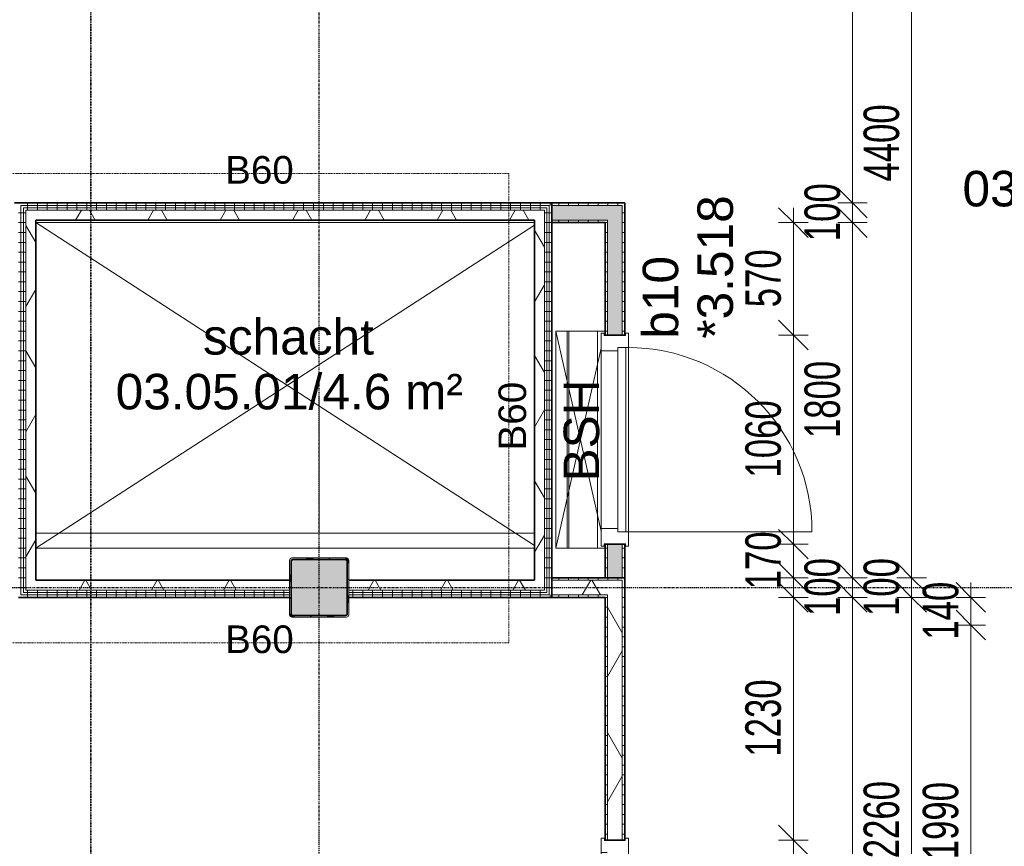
# Model space of a CAD drawing. Header units: millimetres. Extents: x -80560 to 110805, y -11020 to 52719.
# Tile 27 of 145: x 44176 to 49170, y 33888 to 38079. Entities that reach past the tile are written whole.
import ezdxf

# ---------------------------------------------------------------- set-up
doc = ezdxf.new("R2010")
doc.units = ezdxf.units.MM
doc.linetypes.add('CENTER2', pattern=[20, 8, -4, 4, -4])
doc.linetypes.add('DASHDOT2', pattern=[8, 4, -2, 0, -2])
for name, color, linetype, lineweight in [('A-ANNO-DIMS', 211, 'Continuous', 9), ('A-ANNO-DIMS-100', 211, 'Continuous', 9), ('A-ANNO-NOTE', 131, 'Continuous', 18), ('A-AREA-IDEN', 2, 'Continuous', 9), ('A-DETL', 90, 'Continuous', 18), ('A-DETL-GENF', 92, 'Continuous', 18), ('A-DETL-MBND', 5, 'Continuous', 18), ('A-DOOR', 31, 'Continuous', 18), ('A-FLOR', 192, 'Continuous', 18), ('A-GLAZ', 151, 'Continuous', 18), ('A-GLAZ-IDEN', 152, 'Continuous', 18), ('A-WALL', 113, 'Continuous', 35), ('A-WALL-PATT', 111, 'Continuous', 35), ('G-ANNO-SYMB', 111, 'Continuous', 9), ('G-ANNO-TEXT', 231, 'Continuous', 9), ('I-WALL', 2, 'Continuous', 18), ('S-COLS', 52, 'Continuous', 18), ('S-GRID', 1, 'Continuous', 9)]:
    doc.layers.add(name, color=color, linetype=linetype, lineweight=lineweight)
doc.styles.add('Arial', font='arial.ttf', dxfattribs={"height": 180})
doc.styles.add('Arial_1', font='arial.ttf', dxfattribs={"height": 140})
doc.styles.add('Arial_5', font='arial.ttf', dxfattribs={"width": 0.7, "height": 180})
doc.dimstyles.new('n3o_1_8_3', dxfattribs={"dimscale": 304.8, "dimtxt": 183.646692, "dimasz": 0.492126, "dimexe": 0.246063, "dimexo": 0.0625, "dimgap": 0.032808, "dimtad": 1, "dimdec": 0, "dimdsep": 46, "dimtxsty": 'Arial_5', "dimblk1": 'OBLIQUE', "dimblk2": 'OBLIQUE', "dimsah": 1, "dimcen": 0.09, "dimdle": 0.246063, "dimazin": 0, "dimtfac": 1, "dimtdec": 4, "dimtix": 1, "dimtmove": 0, "dimatfit": 3, "dimfxl": 0.246063, "dimfxlon": 1, "dimtvp": 1, "dimtolj": 1, "dimtzin": 0, "dimarcsym": 2})
doc.dimstyles.new('n3o_1_8_4', dxfattribs={"dimscale": 304.8, "dimtxt": 183.646692, "dimasz": 0.492126, "dimexe": 0.246063, "dimexo": 0.0625, "dimgap": 0.032808, "dimtad": 1, "dimdec": 0, "dimdsep": 46, "dimtxsty": 'Arial_5', "dimblk1": 'OBLIQUE', "dimblk2": 'OBLIQUE', "dimsah": 1, "dimcen": 0.09, "dimdle": 0.246063, "dimazin": 0, "dimtfac": 1, "dimtdec": 4, "dimtix": 1, "dimtmove": 0, "dimatfit": 3, "dimfxl": 0.246063, "dimfxlon": 1, "dimtvp": 1, "dimtolj": 1, "dimtzin": 0, "dimarcsym": 2})
pattern_1 = [(1e-13, (47144.82, 28950), (-9e-14, 50), [])]
pattern_2 = [(60, (24894.82, 0), (-274.963, 158.75), []), (120, (24894.82, 0), (-274.963, -158.75), [])]
pattern_3 = [(2e-13, (44169.82, 36150), (-1e-13, 50), [])]
pattern_4 = [(270, (45566.07, 37150), (50, 2e-13), [])]
pattern_5 = [(90, (45566.07, 35150), (-50, 3e-15), [])]
pattern_6 = [(180, (47244.82, 36200), (-6e-15, -50), [])]
pattern_7 = [(180, (46874.82, 36150), (-6e-15, -50), [])]
pattern_8 = [(270, (47009.82, 37150), (50, 3e-15), [])]
pattern_9 = [(90, (47009.82, 35150), (-50, 3e-15), [])]

# ---------------------------------------------------------------- blocks, each defined once
blk = doc.blocks.new('NLRS_28_SCO_UN_staalkolom koker betongevuld_gen_CGA - kolom A-V288-DO_03 derde verdieping')
at = {"layer": 'S-COLS', "lineweight": 5}
h = blk.add_hatch(dxfattribs=at)
h.set_pattern_fill('FP_156', color=256, style=0, pattern_type=2)
h.set_pattern_definition([(45, (-20800, -35200), (-99.99975, 99.99975), []), (45, (-20715, -35200), (-99.99975, 99.99975), []), (45, (-20710, -35200), (-99.99975, 99.99975), []), (45, (-20705, -35200), (-99.99975, 99.99975), []), (45, (-20700, -35200), (-99.99975, 99.99975), []), (45, (-20695, -35200), (-99.99975, 99.99975), []), (45, (-20690, -35200), (-99.99975, 99.99975), []), (45, (-20685, -35200), (-99.99975, 99.99975), [])])
h.paths.add_polyline_path([(138, -150), (146.5, -146.5), (150, -138), (150, 138), (146.5, 146.5), (138, 150), (-138, 150), (-146.5, 146.5), (-150, 138), (-150, -138), (-146.5, -146.5), (-138, -150), (5.5, -150)], flags=0)
h.paths.add_polyline_path([(5.5, -142), (-134, -142), (-139.7, -139.7), (-142, -134), (-142, 134), (-139.7, 139.7), (-134, 142), (134, 142), (139.7, 139.7), (142, 134), (142, -134), (139.7, -139.7), (134, -142)], flags=0)
at = {"layer": 'S-COLS', "lineweight": 9}
blk.add_hatch(color=256, dxfattribs=at).paths.add_polyline_path([(134, -142), (139.7, -139.7), (142, -134), (142, 134), (139.7, 139.7), (134, 142), (-134, 142), (-139.7, 139.7), (-142, 134), (-142, -134), (-139.7, -139.7), (-134, -142), (5.5, -142)], flags=0)
at = {"layer": 'S-COLS'}
for p, q in [((138, 150), (-138, 150)), ((-150, 138), (-150, -138)), ((-142, -134), (-142, 134)), ((-134, 142), (134, 142)), ((142, 134), (142, -134)), ((150, -138), (150, 138)), ((134, -142), (-134, -142)), ((-138, -150), (138, -150))]:
    blk.add_line(p, q, dxfattribs=at)
at = {"layer": 'S-COLS', "lineweight": 35}
for p, q in [((-142, 134), (-142, -134)), ((134, 142), (-134, 142)), ((142, -134), (142, 134)), ((-134, -142), (134, -142))]:
    blk.add_line(p, q, dxfattribs=at)
at = {"layer": 'S-COLS'}
for centre, radius, start, end in [((-138, 138), 12, 90, 180), ((138, 138), 12, 0, 90), ((-134, 134), 8, 90, 180), ((134, 134), 8, 0, 90), ((-138, -138), 12, 180, 270), ((-134, -134), 8, 180, 270), ((134, -134), 8, 270, 0), ((138, -138), 12, 270, 360)]:
    blk.add_arc(centre, radius, start, end, dxfattribs=at)
at = {"layer": 'S-COLS', "lineweight": 35}
for centre, start, end in [((-134, 134), 90, 180), ((134, 134), 360, 90), ((-134, -134), 180, 270), ((134, -134), 270, 360)]:
    blk.add_arc(centre, 8, start, end, dxfattribs=at)
blk = doc.blocks.new('NLRS_28_SF_UN_staalprofiel SFB_gen_CGA - SFB-HEB320_550x15-1170547-DO_03 derde verdieping')
at = {"layer": 'A-DETL-MBND', "color": 9, "lineweight": 9}
blk.add_line((3282.5, 275), (5812.5, 275), dxfattribs=at)
blk = doc.blocks.new('NLRS_28_SF_UN_staalprofiel HEA_gen_CGA - HE320A-1142969-DO_03 derde verdieping')
at = {"layer": 'A-DETL-MBND', "color": 9, "lineweight": 9}
for p, q in [((6025, 4.5), (4925, 4.5)), ((6025, -4.5), (4925, -4.5))]:
    blk.add_line(p, q, dxfattribs=at)
blk = doc.blocks.new('19112_SW_LeonardoCollege_R2020_rvt-1-DO_03 derde verdieping')
at = {"layer": 'A-FLOR', "color": 250, "lineweight": 9}
blk.add_line((22212.5, 36500), (22212.5, 35400), dxfattribs=at)
at = {"color": 250, "lineweight": 9, "rotation": 270}
blk.add_blockref('NLRS_28_SF_UN_staalprofiel HEA_gen_CGA - HE320A-1142969-DO_03 derde verdieping', (22062.5, 41425), dxfattribs=at)
at = {"color": 250, "lineweight": 9}
for name, p in [('NLRS_28_SF_UN_staalprofiel SFB_gen_CGA - SFB-HEB320_550x15-1170547-DO_03 derde verdieping', (16080, 35200)), ('NLRS_28_SCO_UN_staalkolom koker betongevuld_gen_CGA - kolom A-V288-DO_03 derde verdieping', (20800, 35200))]:
    blk.add_blockref(name, p, dxfattribs=at)
blk = doc.blocks.new('32_n3o_raam_h1xb4 - 90x139_17_K_2410x4050-34071265-DO_03 derde verdieping')
at = {"layer": 'A-GLAZ'}
for p, q in [((-2025, 69.5), (-2025, 52.5)), ((-1952, 69.5), (-2025, 69.5)), ((-2025, 52.5), (-2013, 52.5)), ((-2013, 52.5), (-2013, -52.5)), ((-1952, 39.5), (-1952, 69.5)), ((-1952, 69.5), (-1018, 69.5)), ((-962, 69.5), (-1018, 69.5)), ((-1018, 69.5), (-1018, 39.5)), ((-962, 39.5), (-962, 69.5)), ((-962, 69.5), (-28, 69.5)), ((28, 69.5), (-28, 69.5)), ((-28, 69.5), (-28, 39.5)), ((28, 39.5), (28, 69.5)), ((28, 69.5), (962, 69.5)), ((1018, 69.5), (962, 69.5)), ((962, 69.5), (962, 39.5)), ((1018, 39.5), (1018, 69.5)), ((1018, 69.5), (1952, 69.5)), ((2025, 69.5), (1952, 69.5)), ((1952, 69.5), (1952, 39.5)), ((2013, -52.5), (2013, 52.5)), ((2013, 52.5), (2025, 52.5)), ((2025, 52.5), (2025, 69.5)), ((-1935, -69.5), (-1935, 15.5)), ((-1035, 15.5), (-1035, -69.5)), ((-945, -69.5), (-945, 15.5)), ((-45, 15.5), (-45, -69.5)), ((45, -69.5), (45, 15.5)), ((945, 15.5), (945, -69.5)), ((1035, -69.5), (1035, 15.5)), ((1935, 15.5), (1935, -69.5)), ((-2013, -52.5), (-2025, -52.5)), ((-2025, -52.5), (-2025, -69.5)), ((-2025, -69.5), (-1935, -69.5)), ((-1035, -69.5), (-1935, -69.5)), ((-1035, -69.5), (-945, -69.5)), ((-45, -69.5), (-945, -69.5)), ((-45, -69.5), (45, -69.5)), ((945, -69.5), (45, -69.5)), ((945, -69.5), (1035, -69.5)), ((1935, -69.5), (1035, -69.5)), ((1935, -69.5), (2025, -69.5)), ((2025, -52.5), (2013, -52.5)), ((2025, -69.5), (2025, -52.5))]:
    blk.add_line(p, q, dxfattribs=at)
blk = doc.blocks.new('32_n3o_raam_h2xb1 - 90x139_17_K_2410x1080 bsh kast-34128090-DO_03 derde verdieping')
at = {"layer": 'A-GLAZ'}
for p, q in [((-540, 69.5), (-540, 54.5)), ((-467, 69.5), (-540, 69.5)), ((-540, 54.5), (-528, 54.5)), ((-528, 54.5), (-528, -54.5)), ((-467, 55.5), (-467, 69.5)), ((-467, 69.5), (467, 69.5)), ((540, 69.5), (467, 69.5)), ((467, 69.5), (467, 55.5)), ((528, -54.5), (528, 54.5)), ((528, 54.5), (540, 54.5)), ((540, 54.5), (540, 69.5)), ((-450, -69.5), (-450, 15.5)), ((450, 15.5), (450, -69.5)), ((-528, -54.5), (-540, -54.5)), ((-540, -54.5), (-540, -69.5)), ((-540, -69.5), (-450, -69.5)), ((450, -69.5), (-450, -69.5)), ((450, -69.5), (540, -69.5)), ((540, -54.5), (528, -54.5)), ((540, -69.5), (540, -54.5))]:
    blk.add_line(p, q, dxfattribs=at)
blk = doc.blocks.new('30_n3o_deur_stal - 40mm_draai_LS-34127680-DO_03 derde verdieping')
at = {"layer": 'A-DOOR'}
for p, q in [((0, 40), (-934, 40)), ((-934, 40), (-934, 0)), ((-934, 0), (0, 0)), ((0, 0), (0, 40))]:
    blk.add_line(p, q, dxfattribs=at)
blk = doc.blocks.new('00_n3o_symbool_swingangle - std-31745489-DO_03 derde verdieping')
at = {"layer": 'A-DOOR'}
blk.add_line((-415, -10), (-415, -944), dxfattribs=at)
blk.add_arc((-415, -10), 934, 270, 0, dxfattribs=at)
blk = doc.blocks.new('01_n3o_symbool_lijn_met_tekst - brandwerend_B60-34102390-DO_03 derde verdieping')
at = {"layer": 'A-DETL-GENF', "color": 3, "linetype": 'DASHDOT2'}
blk.add_line((0, 0), (2620, 0), dxfattribs=at)
blk = doc.blocks.new('01_n3o_symbool_lijn_met_tekst - brandwerend_B60-32500020-DO_03 derde verdieping')
at = {"layer": 'A-DETL-GENF', "color": 3, "linetype": 'DASHDOT2'}
blk.add_line((0, 0), (2379.7, 0), dxfattribs=at)
blk = doc.blocks.new('DIMBLOCK360-DO_03 derde verdieping')
at = {"layer": 'A-ANNO-DIMS-100'}
for p, q in [((48699.9, 35150), (48624.9, 35225)), ((48774.9, 35150), (48624.9, 35150)), ((48699.9, 32890), (48699.9, 35150)), ((48699.9, 35150), (48774.9, 35075)), ((48699.9, 35150), (48774.9, 35150)), ((48699.9, 32890), (48624.9, 32965)), ((48774.9, 32890), (48624.9, 32890)), ((48699.9, 32890), (48774.9, 32815)), ((48699.9, 32890), (48774.9, 32890))]:
    blk.add_line(p, q, dxfattribs=at)
at = {"layer": 'A-ANNO-DIMS-100', "color": 0, "insert": (48456.3, 33827.9), "char_height": 180, "width": 461.094, "attachment_point": 1, "rotation": 90, "line_spacing_factor": 0.941778, "style": 'Arial_5'}
blk.add_mtext('2260', dxfattribs=at)
blk = doc.blocks.new('_Oblique')
at = {"color": 0, "linetype": 'ByBlock', "lineweight": -2}
blk.add_line((-0.5, -0.5), (0.5, 0.5), dxfattribs=at)
blk = doc.blocks.new('DIMBLOCK361-DO_03 derde verdieping')
at = {"layer": 'A-ANNO-DIMS-100'}
for p, q in [((48699.9, 35250), (48624.9, 35325)), ((48774.9, 35250), (48624.9, 35250)), ((48699.9, 35150), (48624.9, 35225)), ((48699.9, 35150), (48699.9, 35250)), ((48699.9, 35250), (48774.9, 35175)), ((48699.9, 35250), (48774.9, 35250)), ((48774.9, 35150), (48624.9, 35150)), ((48699.9, 35150), (48774.9, 35075)), ((48699.9, 35150), (48774.9, 35150))]:
    blk.add_line(p, q, dxfattribs=at)
at = {"layer": 'A-ANNO-DIMS-100', "color": 0, "insert": (48456.3, 35055.9), "char_height": 180, "width": 345.821, "attachment_point": 1, "rotation": 90, "line_spacing_factor": 0.941778, "style": 'Arial_5'}
blk.add_mtext('100', dxfattribs=at)
blk = doc.blocks.new('DIMBLOCK362-DO_03 derde verdieping')
at = {"layer": 'A-ANNO-DIMS-100'}
for p, q in [((48699.9, 39650), (48624.9, 39725)), ((48624.9, 39650), (48774.9, 39650)), ((48699.9, 39650), (48624.9, 39650)), ((48699.9, 35250), (48699.9, 39650)), ((48699.9, 39650), (48774.9, 39575)), ((48699.9, 35250), (48624.9, 35325)), ((48774.9, 35250), (48624.9, 35250)), ((48699.9, 35250), (48774.9, 35175)), ((48699.9, 35250), (48774.9, 35250))]:
    blk.add_line(p, q, dxfattribs=at)
at = {"layer": 'A-ANNO-DIMS-100', "color": 0, "insert": (48456.3, 37257.9), "char_height": 180, "width": 461.094, "attachment_point": 1, "rotation": 90, "line_spacing_factor": 0.941778, "style": 'Arial_5'}
blk.add_mtext('4400', dxfattribs=at)
blk = doc.blocks.new('DIMBLOCK373-DO_03 derde verdieping')
at = {"layer": 'A-ANNO-DIMS-100'}
for p, q in [((48399.9, 35150), (48324.9, 35225)), ((48324.9, 35150), (48474.9, 35150)), ((48399.9, 35150), (48324.9, 35150)), ((48399.9, 28650), (48399.9, 35150)), ((48399.9, 35150), (48474.9, 35075)), ((48399.9, 28650), (48324.9, 28725)), ((48324.9, 28650), (48474.9, 28650)), ((48399.9, 28650), (48324.9, 28650)), ((48399.9, 28650), (48474.9, 28575))]:
    blk.add_line(p, q, dxfattribs=at)
at = {"layer": 'A-ANNO-DIMS-100', "color": 0, "insert": (48156.3, 31707.9), "char_height": 180, "width": 461.094, "attachment_point": 1, "rotation": 90, "line_spacing_factor": 0.941778, "style": 'Arial_5'}
blk.add_mtext('6500', dxfattribs=at)
blk = doc.blocks.new('DIMBLOCK374-DO_03 derde verdieping')
at = {"layer": 'A-ANNO-DIMS-100'}
for p, q in [((48399.9, 35250), (48324.9, 35325)), ((48324.9, 35250), (48474.9, 35250)), ((48399.9, 35250), (48324.9, 35250)), ((48399.9, 35150), (48324.9, 35225)), ((48399.9, 35150), (48399.9, 35250)), ((48399.9, 35250), (48474.9, 35175)), ((48324.9, 35150), (48474.9, 35150)), ((48399.9, 35150), (48324.9, 35150)), ((48399.9, 35150), (48474.9, 35075))]:
    blk.add_line(p, q, dxfattribs=at)
at = {"layer": 'A-ANNO-DIMS-100', "color": 0, "insert": (48156.3, 35055.9), "char_height": 180, "width": 345.821, "attachment_point": 1, "rotation": 90, "line_spacing_factor": 0.941778, "style": 'Arial_5'}
blk.add_mtext('100', dxfattribs=at)
blk = doc.blocks.new('DIMBLOCK375-DO_03 derde verdieping')
at = {"layer": 'A-ANNO-DIMS-100'}
for p, q in [((48399.9, 37050), (48324.9, 37125)), ((48324.9, 37050), (48474.9, 37050)), ((48399.9, 37050), (48324.9, 37050)), ((48399.9, 35250), (48399.9, 37050)), ((48399.9, 37050), (48474.9, 36975)), ((48399.9, 35250), (48324.9, 35325)), ((48324.9, 35250), (48474.9, 35250)), ((48399.9, 35250), (48324.9, 35250)), ((48399.9, 35250), (48474.9, 35175))]:
    blk.add_line(p, q, dxfattribs=at)
at = {"layer": 'A-ANNO-DIMS-100', "color": 0, "insert": (48156.3, 35957.9), "char_height": 180, "width": 461.094, "attachment_point": 1, "rotation": 90, "line_spacing_factor": 0.941778, "style": 'Arial_5'}
blk.add_mtext('1800', dxfattribs=at)
blk = doc.blocks.new('DIMBLOCK376-DO_03 derde verdieping')
at = {"layer": 'A-ANNO-DIMS-100'}
for p, q in [((48399.9, 37150), (48324.9, 37225)), ((48324.9, 37150), (48474.9, 37150)), ((48399.9, 37150), (48324.9, 37150)), ((48399.9, 37050), (48324.9, 37125)), ((48399.9, 37050), (48399.9, 37150)), ((48399.9, 37150), (48474.9, 37075)), ((48324.9, 37050), (48474.9, 37050)), ((48399.9, 37050), (48324.9, 37050)), ((48399.9, 37050), (48474.9, 36975))]:
    blk.add_line(p, q, dxfattribs=at)
at = {"layer": 'A-ANNO-DIMS-100', "color": 0, "insert": (48156.3, 36955.9), "char_height": 180, "width": 345.821, "attachment_point": 1, "rotation": 90, "line_spacing_factor": 0.941778, "style": 'Arial_5'}
blk.add_mtext('100', dxfattribs=at)
blk = doc.blocks.new('DIMBLOCK377-DO_03 derde verdieping')
at = {"layer": 'A-ANNO-DIMS-100'}
for p, q in [((48399.9, 39650), (48324.9, 39725)), ((48324.9, 39650), (48474.9, 39650)), ((48399.9, 39650), (48324.9, 39650)), ((48399.9, 37150), (48399.9, 39650)), ((48399.9, 39650), (48474.9, 39575)), ((48399.9, 37150), (48324.9, 37225)), ((48324.9, 37150), (48474.9, 37150)), ((48399.9, 37150), (48324.9, 37150)), ((48399.9, 37150), (48474.9, 37075))]:
    blk.add_line(p, q, dxfattribs=at)
at = {"layer": 'A-ANNO-DIMS-100', "color": 0, "insert": (48156.3, 38207.9), "char_height": 180, "width": 461.094, "attachment_point": 1, "rotation": 90, "line_spacing_factor": 0.941778, "style": 'Arial_5'}
blk.add_mtext('2500', dxfattribs=at)
blk = doc.blocks.new('DIMBLOCK508-DO_03 derde verdieping')
at = {"layer": 'A-ANNO-DIMS-100'}
for p, q in [((48999.9, 35150), (48924.9, 35225)), ((48999.9, 35225), (48999.9, 35010)), ((49074.9, 35150), (48924.9, 35150)), ((48999.9, 35150), (49074.9, 35075)), ((48999.9, 35150), (49074.9, 35150)), ((48999.9, 35010), (48924.9, 35085)), ((49074.9, 35010), (48924.9, 35010)), ((48999.9, 35010), (49074.9, 34935)), ((48999.9, 35010), (49074.9, 35010))]:
    blk.add_line(p, q, dxfattribs=at)
at = {"layer": 'A-ANNO-DIMS-100', "color": 0, "insert": (48756.3, 34935.9), "char_height": 180, "width": 345.821, "attachment_point": 1, "rotation": 90, "line_spacing_factor": 0.941778, "style": 'Arial_5'}
blk.add_mtext('140', dxfattribs=at)
blk = doc.blocks.new('DIMBLOCK509-DO_03 derde verdieping')
at = {"layer": 'A-ANNO-DIMS-100'}
for p, q in [((48999.9, 35010), (48924.9, 35085)), ((49074.9, 35010), (48924.9, 35010)), ((48999.9, 35010), (48999.9, 33020)), ((48999.9, 35010), (49074.9, 34935)), ((48999.9, 35010), (49074.9, 35010)), ((48999.9, 33020), (48924.9, 33095)), ((49074.9, 33020), (48924.9, 33020)), ((48999.9, 33020), (49074.9, 32945)), ((48999.9, 33020), (49074.9, 33020))]:
    blk.add_line(p, q, dxfattribs=at)
at = {"layer": 'A-ANNO-DIMS-100', "color": 0, "insert": (48756.3, 33822.9), "char_height": 180, "width": 461.094, "attachment_point": 1, "rotation": 90, "line_spacing_factor": 0.941778, "style": 'Arial_5'}
blk.add_mtext('1990', dxfattribs=at)
blk = doc.blocks.new('DIMBLOCK607-DO_03 derde verdieping')
at = {"layer": 'A-ANNO-DIMS-100'}
for p, q in [((48099.9, 35420), (48024.9, 35495)), ((48024.9, 35420), (48174.9, 35420)), ((48099.9, 35420), (48024.9, 35420)), ((48099.9, 35175), (48099.9, 35420)), ((48099.9, 35420), (48174.9, 35345)), ((48099.9, 35250), (48024.9, 35325)), ((48024.9, 35250), (48174.9, 35250)), ((48099.9, 35250), (48024.9, 35250)), ((48099.9, 35250), (48174.9, 35175))]:
    blk.add_line(p, q, dxfattribs=at)
at = {"layer": 'A-ANNO-DIMS-100', "color": 0, "insert": (47856.3, 35190.9), "char_height": 180, "width": 345.821, "attachment_point": 1, "rotation": 90, "line_spacing_factor": 0.941778, "style": 'Arial_5'}
blk.add_mtext('170', dxfattribs=at)
blk = doc.blocks.new('DIMBLOCK608-DO_03 derde verdieping')
at = {"layer": 'A-ANNO-DIMS-100'}
for p, q in [((48099.9, 36480), (48024.9, 36555)), ((48024.9, 36480), (48174.9, 36480)), ((48099.9, 36480), (48024.9, 36480)), ((48099.9, 35420), (48099.9, 36480)), ((48099.9, 36480), (48174.9, 36405)), ((48099.9, 35420), (48024.9, 35495)), ((48024.9, 35420), (48174.9, 35420)), ((48099.9, 35420), (48024.9, 35420)), ((48099.9, 35420), (48174.9, 35345))]:
    blk.add_line(p, q, dxfattribs=at)
at = {"layer": 'A-ANNO-DIMS-100', "color": 0, "insert": (47856.3, 35757.9), "char_height": 180, "width": 461.094, "attachment_point": 1, "rotation": 90, "line_spacing_factor": 0.941778, "style": 'Arial_5'}
blk.add_mtext('1060', dxfattribs=at)
blk = doc.blocks.new('DIMBLOCK609-DO_03 derde verdieping')
at = {"layer": 'A-ANNO-DIMS-100'}
for p, q in [((48099.9, 37050), (48024.9, 37125)), ((48099.9, 36480), (48099.9, 37125)), ((48024.9, 37050), (48174.9, 37050)), ((48099.9, 37050), (48024.9, 37050)), ((48099.9, 37050), (48174.9, 36975)), ((48099.9, 36480), (48024.9, 36555)), ((48024.9, 36480), (48174.9, 36480)), ((48099.9, 36480), (48024.9, 36480)), ((48099.9, 36480), (48174.9, 36405))]:
    blk.add_line(p, q, dxfattribs=at)
at = {"layer": 'A-ANNO-DIMS-100', "color": 0, "insert": (47856.3, 36620.9), "char_height": 180, "width": 345.821, "attachment_point": 1, "rotation": 90, "line_spacing_factor": 0.941778, "style": 'Arial_5'}
blk.add_mtext('570', dxfattribs=at)
blk = doc.blocks.new('DIMBLOCK655-DO_03 derde verdieping')
at = {"layer": 'A-ANNO-DIMS-100'}
for p, q in [((48099.9, 35150), (48024.9, 35225)), ((48099.9, 35225), (48099.9, 33920)), ((48024.9, 35150), (48174.9, 35150)), ((48099.9, 35150), (48024.9, 35150)), ((48099.9, 35150), (48174.9, 35075)), ((48099.9, 33920), (48024.9, 33995)), ((48174.9, 33920), (48024.9, 33920)), ((48099.9, 33920), (48174.9, 33845)), ((48099.9, 33920), (48174.9, 33920))]:
    blk.add_line(p, q, dxfattribs=at)
at = {"layer": 'A-ANNO-DIMS-100', "color": 0, "insert": (47856.3, 34342.9), "char_height": 180, "width": 461.094, "attachment_point": 1, "rotation": 90, "line_spacing_factor": 0.941778, "style": 'Arial_5'}
blk.add_mtext('1230', dxfattribs=at)
blk = doc.blocks.new('DIMBLOCK656-DO_03 derde verdieping')
at = {"layer": 'A-ANNO-DIMS-100'}
for p, q in [((48099.9, 33920), (48024.9, 33995)), ((48174.9, 33920), (48024.9, 33920)), ((48099.9, 33920), (48099.9, 29890)), ((48099.9, 33920), (48174.9, 33845)), ((48099.9, 33920), (48174.9, 33920)), ((48099.9, 29890), (48024.9, 29965)), ((48174.9, 29890), (48024.9, 29890)), ((48099.9, 29890), (48174.9, 29815)), ((48099.9, 29890), (48174.9, 29890))]:
    blk.add_line(p, q, dxfattribs=at)
at = {"layer": 'A-ANNO-DIMS-100', "color": 0, "insert": (47856.3, 31712.9), "char_height": 180, "width": 461.094, "attachment_point": 1, "rotation": 90, "line_spacing_factor": 0.941778, "style": 'Arial_5'}
blk.add_mtext('4030', dxfattribs=at)

msp = doc.modelspace()

# ---------------------------------------------------------------- hatches: boundary and pattern name
at = {"layer": 'A-WALL-PATT', "lineweight": 18}
h = msp.add_hatch(dxfattribs=at)
h.set_pattern_fill('FP_102', color=256, angle=90, style=0, pattern_type=2)
h.set_pattern_definition(pattern_3)
h.paths.add_polyline_path([(44182.3, 35150), (44182.3, 37150), (44169.8, 37150), (44169.8, 35150)], flags=0)
h = msp.add_hatch(dxfattribs=at)
h.set_pattern_fill('FP_103', color=256, angle=-270, style=0, pattern_type=2)
h.set_pattern_definition(pattern_4)
h.paths.add_polyline_path([(46862.3, 37137.5), (46874.8, 37137.5), (46874.8, 37150), (44182.3, 37150), (44182.3, 37137.5), (46581.3, 37137.5)], flags=0)
h = msp.add_hatch(dxfattribs=at)
h.set_pattern_fill('FP_102', color=256, angle=90, style=0, pattern_type=2)
h.set_pattern_definition(pattern_3)
h.paths.add_polyline_path([(44194.8, 35162.5), (44194.8, 37137.5), (44182.3, 37137.5), (44182.3, 35162.5)], flags=0)
h = msp.add_hatch(dxfattribs=at)
h.set_pattern_fill('FP_103', color=256, angle=-270, style=0, pattern_type=2)
h.set_pattern_definition(pattern_4)
h.paths.add_polyline_path([(46849.8, 37125), (46862.3, 37125), (46862.3, 37137.5), (44194.8, 37137.5), (44194.8, 37125), (46581.3, 37125)], flags=0)
h = msp.add_hatch(dxfattribs=at)
h.set_pattern_fill('FP_102', color=256, angle=90, style=0, pattern_type=2)
h.set_pattern_definition(pattern_3)
h.paths.add_polyline_path([(44194.8, 35175), (44207.3, 35175), (44207.3, 37125), (44194.8, 37125), (44194.8, 35250.3)], flags=0)
h = msp.add_hatch(dxfattribs=at)
h.set_pattern_fill('FP_103', color=256, angle=-270, style=0, pattern_type=2)
h.set_pattern_definition(pattern_4)
h.paths.add_polyline_path([(46837.3, 37112.5), (46849.8, 37112.5), (46849.8, 37125), (44207.3, 37125), (44207.3, 37112.5), (46581.3, 37112.5)], flags=0)
h = msp.add_hatch(dxfattribs=at)
h.set_pattern_fill('FP_2', color=256, style=0, pattern_type=2)
h.set_pattern_definition(pattern_2)
h.paths.add_polyline_path([(44231.9, 35187.5), (44257.3, 35187.5), (44257.3, 37112.5), (44207.3, 37112.5), (44207.3, 35187.5)], flags=0)
h = msp.add_hatch(dxfattribs=at)
h.set_pattern_fill('FP_2', color=256, style=0, pattern_type=2)
h.set_pattern_definition(pattern_2)
h.paths.add_polyline_path([(46837.3, 37062.5), (46837.3, 37112.5), (44257.3, 37112.5), (44257.3, 37062.5), (46787.3, 37062.5)], flags=0)
h = msp.add_hatch(dxfattribs=at)
h.set_pattern_fill('FP_106', color=256, angle=90, style=0, pattern_type=2)
h.set_pattern_definition(pattern_7)
h.paths.add_polyline_path([(46837.3, 35187.5), (46849.8, 35187.5), (46849.8, 37112.5), (46837.3, 37112.5), (46837.3, 35237.5)], flags=0)
h = msp.add_hatch(dxfattribs=at)
h.set_pattern_fill('FP_106', color=256, angle=90, style=0, pattern_type=2)
h.set_pattern_definition(pattern_7)
h.paths.add_polyline_path([(46862.3, 35175), (46862.3, 37125), (46849.8, 37125), (46849.8, 35175)], flags=0)
h = msp.add_hatch(dxfattribs=at)
h.set_pattern_fill('FP_106', color=256, angle=90, style=0, pattern_type=2)
h.set_pattern_definition(pattern_7)
h.paths.add_polyline_path([(46874.8, 35162.5), (46874.8, 37137.5), (46862.3, 37137.5), (46862.3, 35162.5)], flags=0)
h = msp.add_hatch(dxfattribs=at)
h.set_pattern_fill('FP_107', color=256, angle=-270, style=0, pattern_type=2)
h.set_pattern_definition(pattern_8)
h.paths.add_polyline_path([(46875, 37137.5), (47232.3, 37137.5), (47232.3, 37150), (46874.8, 37150), (46874.8, 37137.5)], flags=0)
at = {"layer": 'A-WALL-PATT', "lineweight": 5}
msp.add_hatch(color=256, dxfattribs=at).paths.add_polyline_path([(47157.3, 37062.5), (47157.3, 37137.5), (46874.8, 37137.5), (46875, 37062.5), (47144.8, 37062.5)], flags=0)
h = msp.add_hatch(color=256, dxfattribs=at)
h.paths.add_polyline_path([(47168.7, 35250), (47232.3, 35250.3), (47232.3, 35420), (47157.3, 35420), (47157.3, 35250)], flags=0)
h.paths.add_polyline_path([(47157.3, 36480), (47232.3, 36480), (47232.3, 37137.5), (47157.3, 37137.5), (47157.3, 36583.4)], flags=0)
at = {"layer": 'A-WALL-PATT', "lineweight": 18}
h = msp.add_hatch(dxfattribs=at)
h.set_pattern_fill('FP_105', color=256, angle=90, style=0, pattern_type=2)
h.set_pattern_definition(pattern_6)
h.paths.add_polyline_path([(47244.8, 35250), (47244.8, 35420), (47232.3, 35420), (47232.3, 35250)], flags=0)
h.paths.add_polyline_path([(47244.8, 36480), (47244.8, 37150), (47232.3, 37150), (47232.3, 36480)], flags=0)
h = msp.add_hatch(dxfattribs=at)
h.set_pattern_fill('FP_2', color=256, style=0, pattern_type=2)
h.set_pattern_definition(pattern_2)
h.paths.add_polyline_path([(46837.3, 35237.5), (46837.3, 37062.5), (46787.3, 37062.5), (46787.3, 35237.5)], flags=0)
h = msp.add_hatch(dxfattribs=at)
h.set_pattern_fill('FP_107', color=256, angle=-270, style=0, pattern_type=2)
h.set_pattern_definition(pattern_8)
h.paths.add_polyline_path([(47144.8, 37050), (47144.8, 37062.5), (46874.8, 37062.5), (46875, 37050)], flags=0)
h = msp.add_hatch(dxfattribs=at)
h.set_pattern_fill('FP_105', color=256, angle=90, style=0, pattern_type=2)
h.set_pattern_definition(pattern_6)
h.paths.add_polyline_path([(47157.3, 35250), (47157.3, 35420), (47144.8, 35420), (47144.8, 35250)], flags=0)
h.paths.add_polyline_path([(47157.3, 36480), (47157.3, 37062.5), (47144.8, 37062.5), (47144.8, 36480)], flags=0)
h = msp.add_hatch(dxfattribs=at)
h.set_pattern_fill('FP_2', color=256, style=0, pattern_type=2)
h.set_pattern_definition(pattern_2)
h.paths.add_polyline_path([(46837.3, 35187.5), (46837.3, 35237.5), (45844.8, 35237.5), (45844.8, 35187.5), (46581.3, 35187.5)], flags=0)
h.paths.add_polyline_path([(44257.3, 35187.5), (45544.8, 35187.5), (45544.8, 35237.5), (44257.3, 35237.5)], flags=0)
h = msp.add_hatch(dxfattribs=at)
h.set_pattern_fill('FP_108', color=256, angle=90, style=0, pattern_type=2)
h.set_pattern_definition(pattern_9)
h.paths.add_polyline_path([(46875, 35237.5), (47232.3, 35237.5), (47232.3, 35250), (46874.8, 35250), (46874.8, 35237.5)], flags=0)
h = msp.add_hatch(dxfattribs=at)
h.set_pattern_fill('FP_2', color=256, style=0, pattern_type=2)
h.set_pattern_definition(pattern_2)
h.paths.add_polyline_path([(47157.3, 35162.5), (47157.3, 35237.5), (46874.8, 35237.5), (46875, 35162.5), (47144.8, 35162.5)], flags=0)
h = msp.add_hatch(dxfattribs=at)
h.set_pattern_fill('FP_2', color=256, style=0, pattern_type=2)
h.set_pattern_definition(pattern_2)
h.paths.add_polyline_path([(47168.7, 22625), (47232.3, 22625), (47232.3, 23600), (47157.3, 23600), (47157.3, 22625)], flags=0)
h.paths.add_polyline_path([(47157.3, 26640), (47232.3, 26640), (47232.3, 29890), (47157.3, 29890), (47157.3, 28251.8)], flags=0)
h.paths.add_polyline_path([(47157.3, 33920), (47232.3, 33920), (47232.3, 35237.5), (47157.3, 35237.5), (47157.3, 34917.1)], flags=0)
h = msp.add_hatch(dxfattribs=at)
h.set_pattern_fill('FP_80', color=256, angle=90, style=0, pattern_type=2)
h.set_pattern_definition(pattern_1)
h.paths.add_polyline_path([(47232.3, 22575), (47244.8, 22575), (47244.8, 23600), (47232.3, 23600), (47232.3, 22586.3)], flags=0)
h.paths.add_polyline_path([(47244.8, 26640), (47244.8, 29890), (47232.3, 29890), (47232.3, 26640)], flags=0)
h.paths.add_polyline_path([(47232.3, 33920), (47244.8, 33920), (47244.8, 35250), (47232.3, 35250), (47232.3, 34917.1)], flags=0)
h = msp.add_hatch(dxfattribs=at)
h.set_pattern_fill('FP_104', color=256, angle=90, style=0, pattern_type=2)
h.set_pattern_definition(pattern_5)
h.paths.add_polyline_path([(44182.3, 35150), (45544.8, 35150), (45544.8, 35162.5), (44182.3, 35162.5)], flags=0)
h.paths.add_polyline_path([(46874.8, 35150), (46874.8, 35162.5), (45844.8, 35162.5), (45844.8, 35150), (46581.3, 35150)], flags=0)
h = msp.add_hatch(dxfattribs=at)
h.set_pattern_fill('FP_104', color=256, angle=90, style=0, pattern_type=2)
h.set_pattern_definition(pattern_5)
h.paths.add_polyline_path([(44194.8, 35162.5), (45544.8, 35162.5), (45544.8, 35175), (44194.8, 35175)], flags=0)
h.paths.add_polyline_path([(46862.3, 35162.5), (46862.3, 35175), (45844.8, 35175), (45844.8, 35162.5), (46581.3, 35162.5)], flags=0)
h = msp.add_hatch(dxfattribs=at)
h.set_pattern_fill('FP_104', color=256, angle=90, style=0, pattern_type=2)
h.set_pattern_definition(pattern_5)
h.paths.add_polyline_path([(45544.8, 35175), (45544.8, 35187.5), (44207.3, 35187.5), (44207.3, 35175), (45406.6, 35175)], flags=0)
h.paths.add_polyline_path([(46581.3, 35175), (46849.8, 35175), (46849.8, 35187.5), (45844.8, 35187.5), (45844.8, 35175), (45994, 35175)], flags=0)
h = msp.add_hatch(dxfattribs=at)
h.set_pattern_fill('FP_108', color=256, angle=90, style=0, pattern_type=2)
h.set_pattern_definition(pattern_9)
h.paths.add_polyline_path([(47144.8, 35150), (47144.8, 35162.5), (46874.8, 35162.5), (46875, 35150)], flags=0)
h = msp.add_hatch(dxfattribs=at)
h.set_pattern_fill('FP_80', color=256, angle=90, style=0, pattern_type=2)
h.set_pattern_definition(pattern_1)
h.paths.add_polyline_path([(47144.8, 22650), (47157.3, 22650), (47157.3, 23600), (47144.8, 23600), (47144.8, 22919.6)], flags=0)
h.paths.add_polyline_path([(47157.3, 26640), (47157.3, 28562.5), (47144.8, 28562.5), (47144.8, 26640)], flags=0)
h.paths.add_polyline_path([(47144.8, 28637.5), (47157.3, 28637.5), (47157.3, 29890), (47144.8, 29890), (47144.8, 28650)], flags=0)
h.paths.add_polyline_path([(47157.3, 33920), (47157.3, 35162.5), (47144.8, 35162.5), (47144.8, 33920)], flags=0)

# ---------------------------------------------------------------- linework, layer by layer
at = {"layer": 'A-DETL'}
for p, q in [((44257.3, 37050), (46787.3, 37050)), ((44257.3, 37050), (46787.3, 35412.9)), ((46787.3, 37037.1), (44257.3, 35400)), ((47125.3, 35485.8), (46894.8, 36500)), ((46894.8, 35400), (46894.8, 36500)), ((46894.8, 36500), (47144.8, 36500)), ((47144.8, 36500), (47140.3, 36480.2)), ((47144.8, 36480), (47144.8, 36478)), ((47125.3, 36414.2), (46894.8, 35400)), ((47144.8, 35400), (47140.3, 35419.8)), ((47144.8, 35422), (47144.8, 35420)), ((46787.3, 35400), (44257.3, 35400)), ((47144.8, 35400), (46894.8, 35400))]:
    msp.add_line(p, q, dxfattribs=at)
at = {"layer": 'A-DETL-MBND'}
msp.add_line((45694.8, 35475), (45694.8, 36162.5), dxfattribs=at)
at = {"layer": 'A-FLOR'}
for p, q in [((44257.3, 37050), (46787.3, 37050)), ((46894.8, 35400), (46894.8, 36500)), ((46894.8, 36500), (47144.8, 36500)), ((47144.8, 36480), (47144.8, 36478)), ((47144.8, 35422), (47144.8, 35420)), ((46787.3, 35400), (44257.3, 35400)), ((47144.8, 35400), (46894.8, 35400))]:
    msp.add_line(p, q, dxfattribs=at)
at = {"layer": 'A-WALL', "lineweight": 18}
for p, q in [((44182.3, 37137.5), (44182.3, 35162.5)), ((46862.3, 37137.5), (44182.3, 37137.5)), ((44194.8, 37125), (44194.8, 35175)), ((46849.8, 37125), (44194.8, 37125)), ((44207.3, 37112.5), (44207.3, 35187.5)), ((46837.3, 37112.5), (44207.3, 37112.5)), ((46837.3, 35187.5), (46837.3, 37112.5)), ((46849.8, 35175), (46849.8, 37125)), ((46862.3, 35162.5), (46862.3, 37137.5)), ((47232.3, 37137.5), (46874.8, 37137.5)), ((47232.3, 36480), (47232.3, 37137.5)), ((47157.3, 37062.5), (46874.8, 37062.5)), ((47157.3, 36480), (47157.3, 37062.5)), ((47157.3, 35250), (47157.3, 35420)), ((47232.3, 35250), (47232.3, 35420)), ((46874.8, 35237.5), (47232.3, 35237.5)), ((47232.3, 35237.5), (47232.3, 33920)), ((44182.3, 35162.5), (45544.8, 35162.5)), ((44194.8, 35175), (45544.8, 35175)), ((44207.3, 35187.5), (45544.8, 35187.5)), ((45844.8, 35187.5), (46837.3, 35187.5)), ((45844.8, 35175), (46849.8, 35175)), ((45844.8, 35162.5), (46862.3, 35162.5)), ((46874.8, 35162.5), (47157.3, 35162.5)), ((47157.3, 35162.5), (47157.3, 33920))]:
    msp.add_line(p, q, dxfattribs=at)
at = {"layer": 'G-ANNO-SYMB', "linetype": 'DASHDOT2', "lineweight": 35}
msp.add_line((44537, 38972), (44537, 9115.8), dxfattribs=at)
at = {"layer": 'I-WALL', "lineweight": 35}
for p, q in [((47244.8, 37150), (44149.8, 37150)), ((46874.8, 37150), (46874.8, 35250)), ((47244.8, 36480), (47244.8, 37150)), ((44257.3, 35237.5), (44257.3, 37062.5)), ((44257.3, 37062.5), (46787.3, 37062.5)), ((46787.3, 37062.5), (46787.3, 35237.5)), ((46874.8, 37050), (47144.8, 37050)), ((47144.8, 37050), (47144.8, 36480)), ((47144.8, 36480), (47244.8, 36480)), ((47144.8, 35420), (47144.8, 35250)), ((47244.8, 35420), (47144.8, 35420)), ((47244.8, 33920), (47244.8, 35420)), ((45544.8, 35237.5), (44257.3, 35237.5)), ((46787.3, 35237.5), (45844.8, 35237.5)), ((47244.8, 35250), (46874.8, 35250)), ((46874.8, 35250), (46874.8, 35150)), ((44169.8, 35150), (45544.8, 35150)), ((45844.8, 35150), (47144.8, 35150)), ((47144.8, 35150), (47144.8, 33920)), ((47144.8, 33920), (47244.8, 33920))]:
    msp.add_line(p, q, dxfattribs=at)
at = {"layer": 'S-GRID', "linetype": 'CENTER2', "lineweight": 25}
for p, q in [((45694.8, 4383.3), (45694.8, 52119.1)), ((29945.3, 35200), (110204.9, 35200))]:
    msp.add_line(p, q, dxfattribs=at)

# ---------------------------------------------------------------- block references
at = {"color": 250, "lineweight": 5}
msp.add_blockref('19112_SW_LeonardoCollege_R2020_rvt-1-DO_03 derde verdieping', (24894.8, 0), dxfattribs=at)
at = {"layer": 'A-DETL-GENF', "color": 3, "linetype": 'DASHDOT2'}
for p in [(44037.3, 37299.7), (44037.3, 34920)]:
    msp.add_blockref('01_n3o_symbool_lijn_met_tekst - brandwerend_B60-34102390-DO_03 derde verdieping', p, dxfattribs=at)
at = {"layer": 'A-DETL-GENF', "color": 3, "linetype": 'DASHDOT2', "rotation": 269.9999999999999}
msp.add_blockref('01_n3o_symbool_lijn_met_tekst - brandwerend_B60-32500020-DO_03 derde verdieping', (46657.3, 37299.7), dxfattribs=at)
at = {"layer": 'A-DOOR'}
for name, p, rotation in [('30_n3o_deur_stal - 40mm_draai_LS-34127680-DO_03 derde verdieping', (47210.3, 35483), 270), ('00_n3o_symbool_swingangle - std-31745489-DO_03 derde verdieping', (47250.3, 35898), 89.99999999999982)]:
    msp.add_blockref(name, p, dxfattribs=dict(at, rotation=rotation))
at = {"layer": 'A-GLAZ'}
for name, p, rotation in [('32_n3o_raam_h2xb1 - 90x139_17_K_2410x1080 bsh kast-34128090-DO_03 derde verdieping', (47194.8, 35950), 270), ('32_n3o_raam_h1xb4 - 90x139_17_K_2410x4050-34071265-DO_03 derde verdieping', (47194.8, 31905), 89.9999999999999)]:
    msp.add_blockref(name, p, dxfattribs=dict(at, rotation=rotation))

# ---------------------------------------------------------------- texts
at = {"layer": 'A-ANNO-NOTE', "color": 3, "linetype": 'DASHDOT2', "char_height": 140, "width": 408.861, "attachment_point": 1, "style": 'Arial_1'}
for insert in [(45218.1, 37387.6), (45218.1, 35008)]:
    msp.add_mtext('B60', dxfattribs=dict(at, insert=insert))
at = {"layer": 'A-ANNO-NOTE', "color": 3, "linetype": 'DASHDOT2', "insert": (46604.5, 35895), "char_height": 140, "width": 408.861, "attachment_point": 1, "rotation": 90, "style": 'Arial_1'}
msp.add_mtext('B60', dxfattribs=at)
at = {"layer": 'A-AREA-IDEN', "char_height": 180, "attachment_point": 1, "style": 'Arial'}
for s, insert, width in [('03.01.04/138.7 m²', (48957.8, 37312.2), 2429.113), ('schacht', (45105.9, 36561.2), 1026.16), ('03.05.01/4.6 m²', (44662.7, 36283.3), 2092.404)]:
    msp.add_mtext(s, dxfattribs=dict(at, insert=insert, width=width))
at = {"layer": 'A-GLAZ-IDEN', "lineweight": 9, "char_height": 180, "attachment_point": 1, "rotation": 90, "style": 'Arial'}
for s, insert, width in [('*3.518', (47613.6, 36461.4), 865.822), ('b10', (47335.8, 36461.4), 505.063)]:
    msp.add_mtext(s, dxfattribs=dict(at, insert=insert, width=width))
at = {"layer": 'G-ANNO-TEXT', "color": 7, "insert": (46935, 35737.8), "char_height": 180, "width": 617.299, "attachment_point": 1, "rotation": 90, "style": 'Arial'}
msp.add_mtext('BSH', dxfattribs=at)

# ---------------------------------------------------------------- dimensions: what is measured, and where the dimension line sits
at = {"layer": 'A-ANNO-DIMS'}
for base, p1, p2, dimstyle, override, picture, middle in [((48399.9, 39650), (48324.9, 37150), (48324.9, 39650), 'n3o_1_8_3', {"dimpost": '<>', "dimfxl": 2500}, 'DIMBLOCK377-DO_03 derde verdieping', (48298, 38400)), ((48699.9, 39650), (48774.9, 35250), (48624.9, 39650), 'n3o_1_8_3', {"dimpost": '<>', "dimfxl": 4402.556076}, 'DIMBLOCK362-DO_03 derde verdieping', (48598, 37450)), ((48399.9, 37150), (48324.9, 37050), (48324.9, 37150), 'n3o_1_8_3', {"dimpost": '<>', "dimfxl": 100}, 'DIMBLOCK376-DO_03 derde verdieping', (48298, 37100)), ((48099.9, 37050), (48024.9, 36480), (48024.9, 37050), 'n3o_1_8_4', {"dimpost": '<>', "dimfxl": 570}, 'DIMBLOCK609-DO_03 derde verdieping', (47998, 36765)), ((48399.9, 37050), (48324.9, 35250), (48324.9, 37050), 'n3o_1_8_3', {"dimpost": '<>', "dimfxl": 1800}, 'DIMBLOCK375-DO_03 derde verdieping', (48298, 36150)), ((48099.9, 36480), (48024.9, 35420), (48024.9, 36480), 'n3o_1_8_4', {"dimpost": '<>', "dimfxl": 1060}, 'DIMBLOCK608-DO_03 derde verdieping', (47998, 35950)), ((48099.9, 35420), (48024.9, 35250), (48024.9, 35420), 'n3o_1_8_4', {"dimpost": '<>', "dimfxl": 170}, 'DIMBLOCK607-DO_03 derde verdieping', (47998, 35335)), ((48399.9, 35250), (48324.9, 35150), (48324.9, 35250), 'n3o_1_8_3', {"dimpost": '<>', "dimfxl": 100}, 'DIMBLOCK374-DO_03 derde verdieping', (48298, 35200)), ((48699.9, 35250), (48774.9, 35150), (48774.9, 35250), 'n3o_1_8_3', {"dimpost": '<>', "dimfxl": 100}, 'DIMBLOCK361-DO_03 derde verdieping', (48598, 35200)), ((48999.9, 35010), (49074.9, 35150), (49074.9, 35010), 'n3o_1_8_3', {"dimpost": '<>', "dimfxl": 140}, 'DIMBLOCK508-DO_03 derde verdieping', (48898, 35080)), ((48099.9, 33920), (48024.9, 35150), (48174.9, 33920), 'n3o_1_8_4', {"dimpost": '<>', "dimfxl": 1239.112586}, 'DIMBLOCK655-DO_03 derde verdieping', (47998, 34535)), ((48399.9, 35150), (48324.9, 28650), (48324.9, 35150), 'n3o_1_8_3', {"dimpost": '<>', "dimfxl": 6500}, 'DIMBLOCK373-DO_03 derde verdieping', (48298, 31900)), ((48699.9, 35150), (48774.9, 32890), (48774.9, 35150), 'n3o_1_8_3', {"dimpost": '<>', "dimfxl": 2260}, 'DIMBLOCK360-DO_03 derde verdieping', (48598, 34020)), ((48999.9, 33020), (49074.9, 35010), (49074.9, 33020), 'n3o_1_8_3', {"dimpost": '<>', "dimfxl": 1990}, 'DIMBLOCK509-DO_03 derde verdieping', (48898, 34015)), ((48099.9, 29890), (48174.9, 33920), (48174.9, 29890), 'n3o_1_8_4', {"dimpost": '<>', "dimfxl": 4030}, 'DIMBLOCK656-DO_03 derde verdieping', (47998, 31905))]:
    dim = msp.add_linear_dim(base=base, p1=p1, p2=p2, angle=90, dimstyle=dimstyle, override=override, dxfattribs=at)
    dim.commit()
    dim.dimension.update_dxf_attribs({"geometry": picture, "text_midpoint": middle})

doc.saveas('drawing.dxf')
